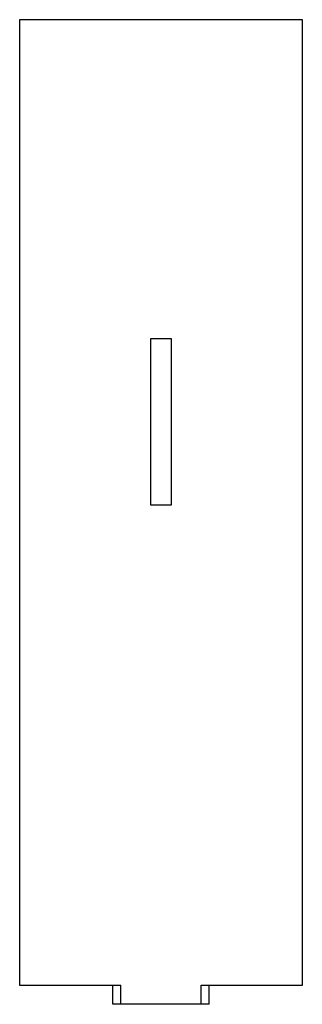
# Model space of a CAD drawing. Header units: millimetres. Extents: x -100 to 76, y -362 to 250.
import ezdxf

# ---------------------------------------------------------------- set-up
doc = ezdxf.new("R2010")
doc.units = ezdxf.units.MM

msp = doc.modelspace()

# ---------------------------------------------------------------- linework, layer by layer
at = {"color": 7, "linetype": 'Continuous', "lineweight": 25}
for p, q in [((75.92, 250), (-100.08, 250)), ((-100.08, 250), (-100.08, -350)), ((75.92, -350), (75.92, 250)), ((-18.68, 51.6), (-18.68, -51.6)), ((-5.48, 51.6), (-18.68, 51.6)), ((-5.48, -51.6), (-5.48, 51.6)), ((-18.68, -51.6), (-5.48, -51.6)), ((-100.08, -350), (-37.08, -350)), ((-42.08, -362), (-42.08, -350)), ((-37.08, -362), (-37.08, -350)), ((12.92, -362), (12.92, -350)), ((12.92, -350), (75.92, -350)), ((17.92, -362), (17.92, -350)), ((17.92, -362), (-42.08, -362))]:
    msp.add_line(p, q, dxfattribs=at)

doc.saveas('drawing.dxf')
